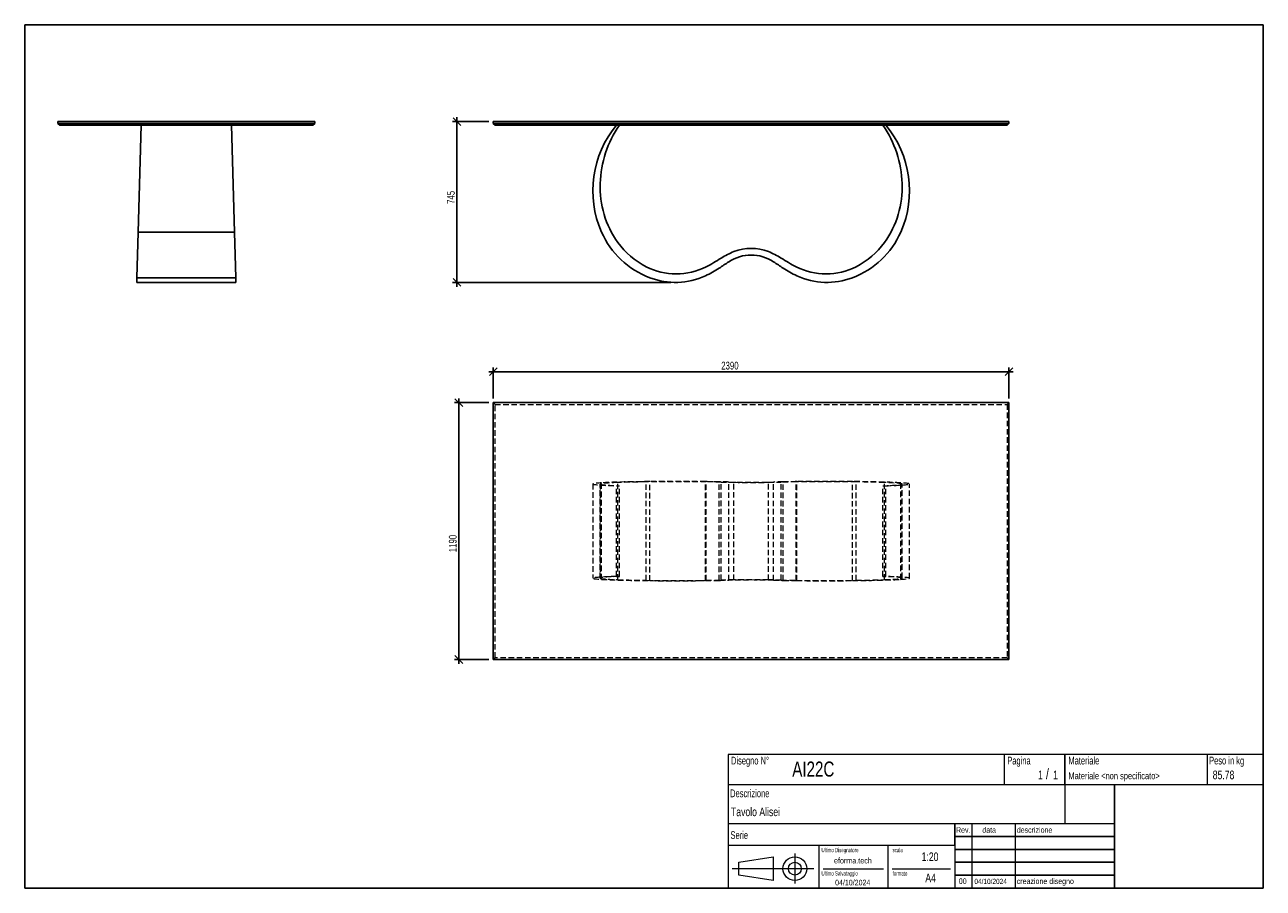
# Model space of a CAD drawing. Header units: millimetres. Extents: x 5 to 292, y 5 to 205.
import ezdxf

# ---------------------------------------------------------------- set-up
doc = ezdxf.new("R2010")
doc.units = ezdxf.units.MM
doc.linetypes.add('HIDDEN', pattern=[1.905, 1.27, -0.635])
doc.layers.add('FORMAT', color=7, linetype='Continuous')
doc.styles.add('SLDTEXTSTYLE0', font='TXT', dxfattribs={"width": 0.605})
doc.styles.add('SLDTEXTSTYLE1', font='TXT', dxfattribs={"width": 0.75})
doc.dimstyles.new('SLDDIMSTYLE0', dxfattribs={"dimtxt": 1.8, "dimasz": 1.8, "dimexe": 0, "dimexo": 0.0625, "dimgap": 0.45, "dimtad": 1, "dimlfac": 20, "dimrnd": 1e-09, "dimzin": 12, "dimdsep": 46, "dimtxsty": 'SLDTEXTSTYLE1', "dimblk1": 'OBLIQUE', "dimblk2": 'OBLIQUE', "dimsah": 1, "dimcen": 0.09, "dimadec": 0, "dimazin": 3, "dimtfac": 1, "dimtmove": 0, "dimatfit": 0, "dimldrblk": 'OBLIQUE', "dimfxl": 0, "dimfrac": 2, "dimtolj": 1, "dimtzin": 12, "dimarcsym": 0})

# ---------------------------------------------------------------- blocks, each defined once
blk = doc.blocks.new('_Oblique')
at = {"color": 0, "linetype": 'ByBlock', "lineweight": -2}
blk.add_line((-0.5, -0.5), (0.5, 0.5), dxfattribs=at)
blk = doc.blocks.new('_D')
at = {"layer": 'FORMAT', "color": 7}
for p, q in [((112.58, 182.57), (104.16, 182.57)), ((105.16, 182.57), (105.16, 183.57)), ((105.16, 145.32), (105.16, 182.57)), ((154.74, 145.32), (104.16, 145.32)), ((105.16, 145.32), (105.16, 144.32))]:
    blk.add_line(p, q, dxfattribs=at)
at = {"layer": 'FORMAT', "color": 7, "xscale": 1.8, "yscale": 1.8}
for p, rotation in [((105.16, 182.57), 270.0000000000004), ((105.16, 145.32), 90.0000000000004)]:
    blk.add_blockref('_Oblique', p, dxfattribs=dict(at, rotation=rotation))
at = {"layer": 'FORMAT', "color": 7, "insert": (102.84, 163.51), "char_height": 1.8, "attachment_point": 1, "rotation": 90, "style": 'SLDTEXTSTYLE1'}
blk.add_mtext('745', dxfattribs=at)
blk = doc.blocks.new('_D_1')
at = {"layer": 'FORMAT', "color": 7}
for p, q in [((105.6, 117.47), (105.6, 118.47)), ((112.58, 117.47), (104.6, 117.47)), ((105.6, 117.47), (105.6, 57.97)), ((112.58, 57.97), (104.6, 57.97)), ((105.6, 57.97), (105.6, 56.97))]:
    blk.add_line(p, q, dxfattribs=at)
at = {"layer": 'FORMAT', "color": 7, "xscale": 1.8, "yscale": 1.8}
for p, rotation in [((105.6, 117.47, 17.48), 270.0000000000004), ((105.6, 57.97, 17.48), 90.0000000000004)]:
    blk.add_blockref('_Oblique', p, dxfattribs=dict(at, rotation=rotation))
at = {"layer": 'FORMAT', "color": 7, "insert": (103.28, 82.83), "char_height": 1.8, "attachment_point": 1, "rotation": 90, "style": 'SLDTEXTSTYLE1'}
blk.add_mtext('1190', dxfattribs=at)
blk = doc.blocks.new('_D_2')
at = {"layer": 'FORMAT', "color": 7}
for p, q in [((113.58, 124.63), (112.58, 124.63)), ((113.58, 118.47), (113.58, 125.63)), ((233.08, 124.63), (113.58, 124.63)), ((233.08, 118.47), (233.08, 125.63)), ((233.08, 124.63), (234.08, 124.63))]:
    blk.add_line(p, q, dxfattribs=at)
at = {"layer": 'FORMAT', "color": 7, "xscale": 1.8, "yscale": 1.8}
blk.add_blockref('_Oblique', (113.58, 124.63, 17.48), dxfattribs=at)
at = {"layer": 'FORMAT', "color": 7, "xscale": 1.8, "yscale": 1.8, "rotation": 180.0000000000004}
blk.add_blockref('_Oblique', (233.08, 124.63, 17.48), dxfattribs=at)
at = {"layer": 'FORMAT', "color": 7, "insert": (166.4, 126.95), "char_height": 1.8, "attachment_point": 1, "style": 'SLDTEXTSTYLE1'}
blk.add_mtext('2390', dxfattribs=at)

msp = doc.modelspace()

# ---------------------------------------------------------------- linework, layer by layer
at = {"color": 7, "linetype": 'Continuous', "lineweight": 25}
for p, q in [((12.69366, 182.572), (72.19366, 182.572)), ((12.69366, 182.572), (12.69366, 182.172)), ((12.69366, 182.172), (72.19366, 182.172)), ((12.69366, 182.172), (13.09366, 181.772)), ((71.79366, 181.772), (13.09366, 181.772)), ((31.94366, 181.772), (31.26393, 156.99567)), ((53.62339, 156.99567), (52.94366, 181.772)), ((72.19366, 182.172), (71.79366, 181.772)), ((72.19366, 182.572), (72.19366, 182.172)), ((113.5846, 182.572), (233.0846, 182.572)), ((113.5846, 182.572), (113.5846, 182.172)), ((113.5846, 182.172), (233.0846, 182.172)), ((113.9846, 181.772), (113.5846, 182.172)), ((232.6846, 181.772), (113.9846, 181.772)), ((233.0846, 182.172), (232.6846, 181.772)), ((233.0846, 182.572), (233.0846, 182.172)), ((31.26393, 156.99567), (30.97322, 146.39952)), ((31.26393, 156.99567), (53.62339, 156.99567)), ((53.9141, 146.39952), (53.62339, 156.99567)), ((30.97322, 146.39952), (30.94366, 145.322)), ((30.97322, 146.39952), (53.9141, 146.39952)), ((53.94366, 145.322), (53.9141, 146.39952)), ((30.94366, 145.322), (53.94366, 145.322)), ((113.5846, 117.47009), (113.5846, 57.97009)), ((233.0846, 117.47009), (113.5846, 117.47009)), ((233.0846, 57.97009), (233.0846, 117.47009)), ((113.5846, 57.97009), (233.0846, 57.97009))]:
    msp.add_line(p, q, dxfattribs=at)
at = {"color": 7, "linetype": 'HIDDEN', "lineweight": 18}
for p, q in [((113.9846, 117.07009), (113.5846, 117.47009)), ((113.9846, 58.37009), (113.9846, 117.07009)), ((113.9846, 117.07009), (232.6846, 117.07009)), ((233.0846, 117.47009), (232.6846, 117.07009)), ((232.6846, 117.07009), (232.6846, 58.37009)), ((136.63726, 98.63671), (136.63726, 76.80347)), ((138.32796, 98.61406), (138.32796, 76.82611)), ((138.34335, 76.84871), (138.34335, 98.59147)), ((138.66312, 76.54035), (138.66312, 98.89982)), ((142.13703, 98.22009), (142.7929, 98.22009)), ((142.13703, 77.22009), (142.13703, 98.22009)), ((142.42987, 76.47469), (142.42987, 98.96549)), ((142.7929, 77.22009), (142.7929, 98.22009)), ((149.00216, 76.31979), (149.00216, 99.12039)), ((149.85325, 76.24965), (149.85325, 99.19053)), ((162.75449, 76.26258), (162.75449, 99.1776)), ((162.91071, 76.31979), (162.91071, 99.12039)), ((165.91163, 76.31073), (165.91163, 99.12945)), ((166.37855, 76.37425), (166.37855, 99.06593)), ((168.14931, 76.35118), (168.14931, 99.089)), ((169.34683, 76.41569), (169.34683, 99.02449)), ((177.32236, 76.41569), (177.32236, 99.02449)), ((178.51989, 76.35118), (178.51989, 99.089)), ((180.29064, 76.37425), (180.29064, 99.06593)), ((180.75757, 76.31073), (180.75757, 99.12945)), ((183.75849, 76.31979), (183.75849, 99.12039)), ((183.9147, 76.26258), (183.9147, 99.1776)), ((196.81594, 76.24965), (196.81594, 99.19053)), ((197.66704, 76.31979), (197.66704, 99.12039)), ((203.87629, 98.22009), (204.53216, 98.22009)), ((203.87629, 77.22009), (203.87629, 98.22009)), ((204.23932, 76.47469), (204.23932, 98.96549)), ((204.53216, 77.22009), (204.53216, 98.22009)), ((208.00607, 76.54035), (208.00607, 98.89982)), ((208.32584, 76.84871), (208.32584, 98.59147)), ((208.34123, 76.82611), (208.34123, 98.61406)), ((210.03193, 76.80347), (210.03193, 98.63671)), ((142.13703, 77.22009), (142.7929, 77.22009)), ((203.87629, 77.22009), (204.53216, 77.22009)), ((113.9846, 58.37009), (113.5846, 57.97009)), ((232.6846, 58.37009), (113.9846, 58.37009)), ((233.0846, 57.97009), (232.6846, 58.37009))]:
    msp.add_line(p, q, dxfattribs=at)
at = {"color": 7, "linetype": 'Continuous', "lineweight": 25}
for centre, radius, start, end in [((160.35202, 166.58635), 23.71476, 140.1823819, 203.8546776), ((164.08666, 167.27304), 25.76129, 145.7489845, 177.8592358), ((182.58253, 167.27304), 25.76129, 2.1407642, 34.2510155), ((186.31717, 166.58635), 23.71476, 336.1453224, 39.8176181), ((160.37944, 167.41162), 22.05148, 177.8592358, 215.5129023), ((186.28975, 167.41162), 22.05148, 324.4870977, 2.1407642), ((156.91925, 165.0684), 19.96135, 203.8546776, 249.268812), ((189.74994, 165.0684), 19.96135, 290.731188, 336.1453224), ((157.19094, 165.1362), 18.13432, 215.5129023, 243.156024), ((175.3549, 136.97446), 16.60238, 111.2157014, 122.7290021), ((173.3346, 142.17888), 11.01959, 68.7842986, 111.2157014), ((171.31429, 136.97446), 16.60238, 57.2709979, 68.7842986), ((189.47826, 165.1362), 18.13432, 296.843976, 324.4870977), ((145.33625, 183.68128), 38.9192, 296.843976, 302.7290021), ((-119.17785, 583.78296), 520.22853, 303.2304707, 303.5255984), ((173.3346, 142.27357), 9.38838, 56.4744016, 123.5255984), ((465.84704, 583.78296), 520.22853, 236.4744016, 236.7695293), ((201.33294, 183.68128), 38.9192, 237.2709979, 243.156024), ((155.95643, 162.69694), 15.40047, 243.156024, 296.843976), ((155.74414, 161.96368), 16.64168, 249.268812, 294.9137015), ((152.26224, 169.46009), 24.90726, 294.9137015, 303.2304707), ((194.40695, 169.46009), 24.90726, 236.7695293, 245.0862985), ((190.71276, 162.69694), 15.40047, 243.156024, 296.843976), ((190.92505, 161.96368), 16.64168, 245.0862985, 290.731188)]:
    msp.add_arc(centre, radius, start, end, dxfattribs=at)
at = {"color": 7, "linetype": 'HIDDEN', "lineweight": 18}
for centre, major_axis, start_param, end_param in [((160.35202, 98.63671), (23.71476, 0), 2.725249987, 3.83654119), ((160.37944, 98.61406), (22.05148, 0), 2.521775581, 3.178956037), ((164.08666, 98.61787), (25.76129, 0), 3.178956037, 3.739385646), ((156.91925, 98.67835), (19.96135, 0), 1.932623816, 2.725249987), ((157.19094, 98.67649), (18.13432, 0), 2.039312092, 2.521775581), ((155.95643, 98.74341), (15.40047, 0), 1.102280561, 2.039312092), ((155.74414, 98.76353), (16.64168, 0), 1.135970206, 1.932623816), ((152.26224, 98.55786), (24.90726, 0), 0.990815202, 1.135970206), ((145.33625, 98.16771), (38.9192, 0), 0.999567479, 1.102280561), ((-119.17785, 87.19098), (520.22853, 0), 0.985664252, 0.990815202), ((175.3549, 99.4491), (16.60238, 0), 4.141160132, 4.342105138), ((173.3346, 99.30372), (9.38838, 0), 4.127256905, 5.297521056), ((173.3346, 99.30632), (11.01959, 0), 4.342105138, 5.082672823), ((171.31429, 99.4491), (16.60238, 0), 5.082672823, 5.283617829), ((465.84704, 87.19098), (520.22853, 0), 2.150777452, 2.155928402), ((201.33294, 98.16771), (38.9192, 0), 2.039312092, 2.142025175), ((194.40695, 98.55786), (24.90726, 0), 2.005622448, 2.150777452), ((190.71276, 98.74341), (15.40047, 0), 1.102280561, 2.039312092), ((190.92505, 98.76353), (16.64168, 0), 1.208968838, 2.005622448), ((189.74994, 98.67835), (19.96135, 0), 0.416342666, 1.208968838), ((189.47826, 98.67649), (18.13432, 0), 0.619817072, 1.102280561), ((182.58253, 98.61787), (25.76129, 0), 5.685392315, 6.245821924), ((186.28975, 98.61406), (22.05148, 0), 6.245821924, 6.90300238), ((186.31717, 98.63671), (23.71476, 0), 5.588236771, 6.699527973), ((160.35202, 76.80347), (23.71476, 0), 2.446644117, 3.55793532), ((160.37944, 76.82611), (22.05148, 0), 3.104229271, 3.761409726), ((164.08666, 76.82231), (25.76129, 0), 2.543799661, 3.104229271), ((156.91925, 76.76183), (19.96135, 0), 3.55793532, 4.350561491), ((157.19094, 76.76369), (18.13432, 0), 3.761409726, 4.243873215), ((155.95643, 76.69677), (15.40047, 0), 4.243873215, 5.180904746), ((155.74414, 76.67665), (16.64168, 0), 4.350561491, 5.147215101), ((152.26224, 76.88231), (24.90726, 0), 5.147215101, 5.292370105), ((145.33625, 77.27247), (38.9192, 0), 5.180904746, 5.283617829), ((-119.17785, 88.2492), (520.22853, 0), 5.292370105, 5.297521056), ((175.3549, 75.99108), (16.60238, 0), 1.941080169, 2.142025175), ((173.3346, 76.13646), (9.38838, 0), 0.985664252, 2.155928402), ((173.3346, 76.13386), (11.01959, 0), 1.200512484, 1.941080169), ((171.31429, 75.99108), (16.60238, 0), 0.999567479, 1.200512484), ((465.84704, 88.2492), (520.22853, 0), 4.127256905, 4.132407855), ((201.33294, 77.27247), (38.9192, 0), 4.141160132, 4.243873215), ((194.40695, 76.88231), (24.90726, 0), 4.132407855, 4.27756286), ((190.71276, 76.69677), (15.40047, 0), 4.243873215, 5.180904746), ((190.92505, 76.67665), (16.64168, 0), 4.27756286, 5.074216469), ((189.74994, 76.76183), (19.96135, 0), 5.074216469, 5.866842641), ((189.47826, 76.76369), (18.13432, 0), 5.180904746, 5.663368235), ((182.58253, 76.82231), (25.76129, 0), 0.037363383, 0.597792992), ((186.28975, 76.82611), (22.05148, 0), 5.663368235, 6.32054869), ((186.31717, 76.80347), (23.71476, 0), 5.866842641, 6.978133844)]:
    msp.add_ellipse(centre, major_axis=major_axis, ratio=0.027434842, start_param=start_param, end_param=end_param, dxfattribs=at)
at = {"layer": 'FORMAT', "color": 251, "true_color": 0x484848}
for p, q in [((5, 205), (292, 205)), ((5, 205), (5, 5)), ((292, 205), (292, 5)), ((5, 5), (292, 5))]:
    msp.add_line(p, q, dxfattribs=at)
at = {"layer": 'FORMAT', "color": 251, "lineweight": 18, "true_color": 0x484848}
for p, q in [((292, 36), (168, 36)), ((168, 36), (168, 5)), ((232, 36), (232, 29)), ((279, 36), (279, 29)), ((168, 29), (292, 29)), ((168, 20), (246, 20)), ((224.5, 20), (224.5, 5)), ((234.5, 20), (234.5, 5)), ((246, 20), (257.5, 20)), ((168, 15), (220.5, 15)), ((189, 15), (189, 5)), ((205, 15), (205, 5)), ((220.5, 15), (220.5, 5)), ((170.45232, 11.02842), (178.45232, 12.27842)), ((178.45232, 12.27842), (178.45232, 6.77842)), ((183.46023, 13.04077), (183.46023, 6.06051)), ((187.88291, 9.52842), (168.89345, 9.52842)), ((170.45232, 8.02842), (170.45232, 11.02842)), ((190, 9.5), (204, 9.5)), ((206, 9.5), (219.5, 9.5)), ((178.45232, 6.77842), (170.45232, 8.02842))]:
    msp.add_line(p, q, dxfattribs=at)
at = {"layer": 'FORMAT', "color": 7}
for p, q in [((246, 29), (246, 36)), ((257.5, 20), (257.5, 29)), ((220.5, 15), (220.5, 20)), ((257.5, 5), (257.5, 20)), ((220.5, 17), (257.5, 17)), ((220.5, 14), (257.5, 14)), ((220.5, 11), (257.5, 11)), ((220.5, 8), (257.5, 8)), ((220.5, 5), (257.5, 5))]:
    msp.add_line(p, q, dxfattribs=at)
at = {"layer": 'FORMAT', "color": 7, "lineweight": 18}
msp.add_line((246, 29), (246, 20), dxfattribs=at)
at = {"layer": 'FORMAT', "color": 251, "lineweight": 18, "true_color": 0x484848}
for radius in [2.75, 1.5]:
    msp.add_circle((183.46023, 9.52842), radius, dxfattribs=at)

# ---------------------------------------------------------------- texts
at = {"color": 18, "linetype": 'Continuous', "lineweight": 0, "true_color": 0x060606, "insert": (280.29073, 32.24796), "char_height": 2, "attachment_point": 1, "style": 'SLDTEXTSTYLE1'}
msp.add_mtext('85.78', dxfattribs=at)
at = {"layer": 'FORMAT', "color": 18, "true_color": 0x060606}
for s, insert, char_height, attachment_point, style in [('Disegno N°', (168.65209, 35.46055), 1.8, 1, 'SLDTEXTSTYLE0'), ('Pagina', (232.68578, 35.4642), 1.8, 1, 'SLDTEXTSTYLE0'), ('Materiale', (246.84637, 35.4642), 1.8, 1, 'SLDTEXTSTYLE0'), ('Peso in kg', (279.45834, 35.4642), 1.8, 1, 'SLDTEXTSTYLE0'), ('AI22C', (182.85785, 34.35127), 3.5, 1, 'SLDTEXTSTYLE1'), ('1', (239.82456, 32.24796), 2, 1, 'SLDTEXTSTYLE1'), ('/', (241.64155, 32.74597), 2.5, 1, 'SLDTEXTSTYLE1'), ('1', (243.32047, 32.24796), 2, 1, 'SLDTEXTSTYLE1'), ('Materiale <non specificato>', (246.84637, 31.8349), 1.5875, 1, 'SLDTEXTSTYLE1'), ('Descrizione', (168.45959, 27.87301), 1.8, 1, 'SLDTEXTSTYLE0'), ('Tavolo Alisei', (168.65209, 23.69153), 2, 1, 'SLDTEXTSTYLE1'), ('Serie', (168.54671, 18.20074), 1.8, 1, 'SLDTEXTSTYLE0'), ('Rev.', (220.80434, 19.14061), 1.3, 1, 'SLDTEXTSTYLE1'), ('data', (226.90583, 19.14061), 1.3, 1, 'SLDTEXTSTYLE1'), ('descrizione', (234.88928, 19.14061), 1.3, 1, 'SLDTEXTSTYLE1'), ('Ultimo Disegnatore', (189.61829, 14.3444), 1, 1, 'SLDTEXTSTYLE0'), ('scala', (206.10636, 14.3444), 1, 1, 'SLDTEXTSTYLE0'), ('1:20', (212.8317, 13.28812), 2, 1, 'SLDTEXTSTYLE1'), ('Ultimo Salvataggio', (189.61829, 8.93841), 1, 1, 'SLDTEXTSTYLE0'), ('formato', (206.10636, 8.93841), 1, 1, 'SLDTEXTSTYLE0'), ('04/10/2024', (196.86819, 6.95548), 1.3, 2, 'SLDTEXTSTYLE1'), ('A4', (213.69281, 8.39825), 2, 1, 'SLDTEXTSTYLE1'), ('00', (221.45534, 7.2775), 1.3, 1, 'SLDTEXTSTYLE1'), ('04/10/2024', (225.06555, 7.1779), 1.2, 1, 'SLDTEXTSTYLE1'), ('creazione disegno', (234.88928, 7.2775), 1.3, 1, 'SLDTEXTSTYLE1')]:
    msp.add_mtext(s, dxfattribs=dict(at, insert=insert, char_height=char_height, attachment_point=attachment_point, style=style))
at = {"layer": 'FORMAT', "color": 18, "true_color": 0x020202, "insert": (196.90354, 12.06285), "char_height": 1.3229167, "attachment_point": 2, "style": 'SLDTEXTSTYLE1'}
msp.add_mtext('eforma.tech', dxfattribs=at)

# ---------------------------------------------------------------- dimensions: what is measured, and where the dimension line sits
at = {"layer": 'FORMAT', "color": 7}
for base, p1, p2, picture, middle in [((105.15717, 182.572), (155.74414, 145.322), (113.5846, 182.572), '_D', (105.15717, 165.5052)), ((105.59779, 57.97009), (113.5846, 117.47009), (113.5846, 57.97009), '_D_1', (105.59779, 85.49312))]:
    dim = msp.add_linear_dim(base=base, p1=p1, p2=p2, angle=90, dimstyle='SLDDIMSTYLE0', dxfattribs=at)
    dim.commit()
    dim.dimension.update_dxf_attribs({"geometry": picture, "text_midpoint": middle, "dimtype": 160})
dim = msp.add_linear_dim(base=(113.5846, 124.63407), p1=(233.0846, 117.47009), p2=(113.5846, 117.47009), dimstyle='SLDDIMSTYLE0', dxfattribs=at)
dim.commit()
dim.dimension.update_dxf_attribs({"geometry": '_D_2', "text_midpoint": (169.06053, 124.63407), "dimtype": 160})

doc.saveas('drawing.dxf')
